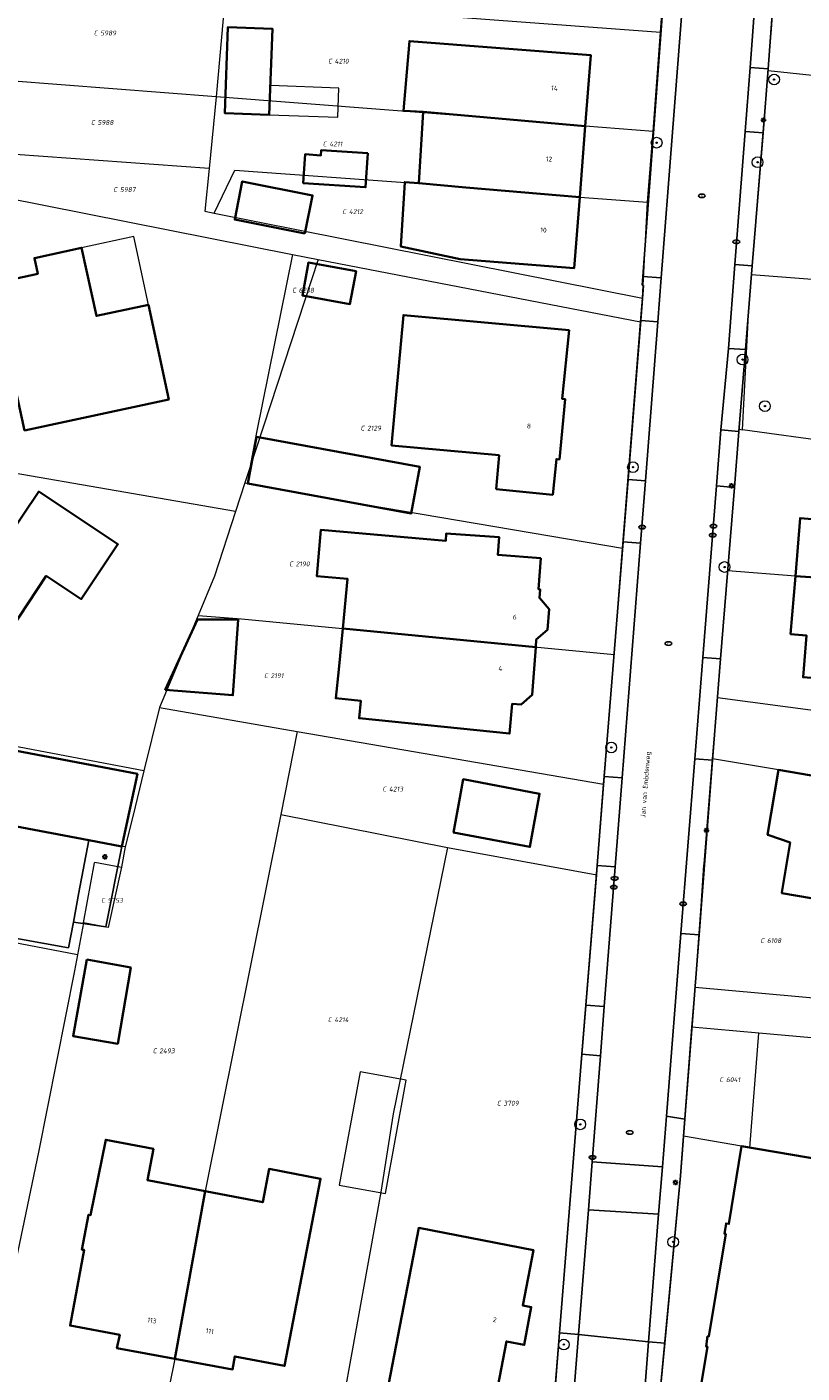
# Model space of a CAD drawing. Header units: metres. Extents: x 183765 to 187731, y 443805 to 446163.
# Tile 70 of 120: x 186550 to 186608, y 444394 to 444494. Entities that reach past the tile are written whole.
import ezdxf
from ezdxf.enums import TextEntityAlignment as Align

# ---------------------------------------------------------------- set-up
doc = ezdxf.new("R2010")
doc.units = ezdxf.units.M
doc.layers.get('0').update_dxf_attribs({"lineweight": 25})
for name, color, linetype, lineweight in [('B-WE-GR-BEPLANTING_CULTUUR_BODEMBEDEKKER-GV', 90, 'Continuous', 18), ('B-WE-GR-BOOM-S', 253, 'Continuous', 25), ('B-WE-IE-MEUBILAIR-S', 7, 'Continuous', 25), ('B-WE-OG-BEBOUWING-GV', 7, 'Continuous', 35), ('B-WE-OG-BEBOUWING-T18', 10, 'Continuous', 18), ('B-WE-OG-BEBOUWING_LUIFEL-GV', 7, 'Continuous', 18), ('B-WE-OG-BEBOUWING_OVERBOUWING-GV', 7, 'Continuous', 18), ('B-WE-OG-TERREIN_ERF-GV', 7, 'Continuous', 18), ('B-WE-OG-TOPOGRAFIE-T18', 10, 'Continuous', 18), ('B-WE-VH-GESLOTENVERHARDING_ASFALT-GV', 10, 'Continuous', 18), ('B-WE-VH-OPENVERHARDING_BETONSTRAATSTEEN-GV', 90, 'Continuous', 18), ('B-WE-VH-OPENVERHARDING_STRAATBAKSTEEN-GV', 90, 'Continuous', 18), ('B-WE-VH-OPENVERHARDING_TEGEL-GV', 90, 'Continuous', 18)]:
    doc.layers.add(name, color=color, linetype=linetype, lineweight=lineweight)
doc.layers.add('B-WE-KG-GRENS_PERCEEL-G', color=7, linetype='Continuous', lineweight=13, true_color=0xa55252)
doc.layers.add('B-WE-KG-GRENS_PERCEEL-S', color=7, linetype='Continuous', lineweight=25, true_color=0xa55252)
doc.styles.add('NLCS-ISO', font='NLCS-ISO.ttf')
doc.styles.add('NLCS-ISO-M200-T18', font='NLCS-ISO.ttf', dxfattribs={"height": 0.36})

# ---------------------------------------------------------------- blocks, each defined once
blk = doc.blocks.new('SIE-MEUBILAIR_PAAL_LICHTMAST-SO')
for points in [[(-0.62, 0), (-1, 0)], [(-0.71, 0.71), (-0.44, 0.44)], [(0, 1), (0, 0.62)], [(0.44, 0.44), (0.71, 0.71)], [(1, 0), (0.62, 0)], [(-0.71, -0.71), (-0.44, -0.44)], [(0, -0.62), (0, -1)], [(0.44, -0.44), (0.71, -0.71)]]:
    blk.add_lwpolyline(points)
blk.add_circle((0, 0), 0.5)
blk = doc.blocks.new('SIE-MEUBILAIR_PUT_RIOOLPUT-SO')
blk.add_ellipse((0, 0), major_axis=(1.25, 0), ratio=0.54)
at = {"style": 'NLCS-ISO'}
blk.add_text('ri', height=0.75, dxfattribs=at).set_placement((-0.04, 0.07), align=Align.MIDDLE_CENTER)
blk = doc.blocks.new('SIE-MEUBILAIR_PUT_KOLK-SO')
blk.add_ellipse((0, 0), major_axis=(1.25, 0), ratio=0.54)
at = {"style": 'NLCS-ISO'}
blk.add_text('klk', height=0.75, dxfattribs=at).set_placement((0.03, 0), align=Align.MIDDLE_CENTER)
blk = doc.blocks.new('SGR-BOOM_GBKN-SO')
at = {"linetype": 'ByBlock', "lineweight": 18}
h = blk.add_hatch(color=0, dxfattribs=at)
h.dxf.hatch_style = 1
edge = h.paths.add_edge_path()
edge.add_arc((0, 0), 0.25, 0, 360)
at = {"color": 0, "linetype": 'ByBlock', "lineweight": 18}
for radius in [2, 0.25]:
    blk.add_circle((0, 0), radius, dxfattribs=at)
at = {"color": 0, "linetype": 'ByBlock', "lineweight": 18, "style": 'NLCS-ISO'}
blk.add_attdef('SOORT', (2.5, 0), '', height=1.5, dxfattribs=at)
blk = doc.blocks.new('SKG-PERCEELNUMMER-SO')
at = {"style": 'NLCS-ISO', "oblique": 10, "flags": 1}
for tag, p in [('GEMEENTECODE', (0, 2.55)), ('PERCEELGROOTTE', (0, -2.45))]:
    blk.add_attdef(tag, text='', height=1.8, dxfattribs=at).set_placement(p, align=Align.MIDDLE_CENTER)
at = {"style": 'NLCS-ISO', "oblique": 10}
blk.add_attdef('SECTIE', text='', height=1.8, dxfattribs=at).set_placement((-0.5, 0), align=Align.MIDDLE_RIGHT)
blk.add_attdef('PERCEELNUMMER', text='', height=1.8, dxfattribs=at).set_placement((0.5, 0), align=Align.MIDDLE_LEFT)

msp = doc.modelspace()

# ---------------------------------------------------------------- linework, layer by layer
at = {"layer": 'B-WE-GR-BEPLANTING_CULTUUR_BODEMBEDEKKER-GV', "flags": 128}
msp.add_lwpolyline([(186556.988, 444432.757), (186554.528, 444433.221), (186553.791, 444429.317), (186553.38, 444427.103), (186555.792, 444426.755)], close=True, dxfattribs=at)
at = {"layer": 'B-WE-KG-GRENS_PERCEEL-G', "flags": 128}
for points in [[(186597.114, 444493.439), (186597.631, 444500.574)], [(186605.129, 444490.558), (186605.379, 444493.656), (186605.724, 444498.407)], [(186564.676, 444495.87), (186564.031, 444488.616)], [(186564.676, 444495.87), (186597.114, 444493.439)], [(186596.578, 444486.031), (186597.114, 444493.439)], [(186564.031, 444488.616), (186544.743, 444490.103)], [(186603.906, 444475.377), (186605.129, 444490.558)], [(186634.851, 444487.39), (186605.129, 444490.558)], [(186564.031, 444488.616), (186563.504, 444483.288)], [(186596.578, 444486.031), (186591.512, 444486.437), (186582.992, 444487.154), (186564.031, 444488.616)], [(186596.144, 444480.777), (186596.578, 444486.031)], [(186563.504, 444483.288), (186542.858, 444484.764)], [(186563.504, 444483.288), (186563.187, 444480.09), (186563.875, 444479.939)], [(186563.875, 444479.939), (186565.402, 444483.153), (186579.142, 444482.171), (186591.102, 444481.145), (186596.144, 444480.777)], [(186542.019, 444482.37), (186569.699, 444476.878)], [(186595.789, 444473.616), (186596.144, 444480.777)], [(186563.875, 444479.939), (186595.789, 444473.616)], [(186569.699, 444476.878), (186567.035, 444463.609)], [(186569.699, 444476.878), (186571.618, 444476.497)], [(186571.618, 444476.497), (186566.53, 444460.959)], [(186571.618, 444476.497), (186595.641, 444471.842)], [(186603.666, 444472.388), (186603.906, 444475.377)], [(186603.906, 444475.377), (186627.083, 444473.581)], [(186595.641, 444471.842), (186595.789, 444473.616)], [(186594.295, 444454.979), (186595.641, 444471.842)], [(186603.219, 444463.804), (186603.666, 444472.388)], [(186602.128, 444453.303), (186602.979, 444463.863)], [(186602.979, 444463.863), (186603.219, 444463.804)], [(186610.105, 444462.864), (186603.219, 444463.804)], [(186567.035, 444463.609), (186566.53, 444460.959)], [(186565.47, 444457.722), (186539.342, 444462.238)], [(186566.53, 444460.959), (186566.163, 444459.839)], [(186566.163, 444459.839), (186565.47, 444457.722)], [(186566.163, 444459.839), (186572.498, 444458.676), (186594.295, 444454.979)], [(186565.47, 444457.722), (186563.888, 444452.887), (186562.687, 444449.954)], [(186593.66, 444447.056), (186594.295, 444454.979)], [(186601.366, 444443.839), (186602.128, 444453.303)], [(186631.873, 444450.941), (186620.193, 444451.97), (186617.808, 444452.189), (186607.165, 444452.902), (186602.128, 444453.303)], [(186562.687, 444449.954), (186559.792, 444443.102)], [(186562.687, 444449.954), (186565.905, 444449.707), (186593.66, 444447.056)], [(186592.886, 444437.402), (186593.66, 444447.056)], [(186601.117, 444440.75), (186601.366, 444443.839)], [(186628.237, 444440.313), (186619.138, 444441.467), (186601.366, 444443.839)], [(186558.639, 444438.375), (186532.704, 444443.305)], [(186559.792, 444443.102), (186558.639, 444438.375)], [(186559.792, 444443.102), (186570.046, 444441.327)], [(186570.046, 444441.327), (186568.828, 444435.132)], [(186570.046, 444441.327), (186592.886, 444437.402)], [(186600.999, 444439.291), (186601.117, 444440.75)], [(186600.36, 444431.353), (186600.368, 444431.452), (186600.999, 444439.291)], [(186605.921, 444438.45), (186600.999, 444439.291)], [(186558.639, 444438.375), (186557.811, 444434.982)], [(186612.27, 444437.365), (186605.921, 444438.45)], [(186553.986, 444433.324), (186531.821, 444437.473), (186531.524, 444436.077), (186531.463, 444435.836)], [(186592.377, 444430.643), (186592.578, 444433.556), (186592.886, 444437.402)], [(186557.811, 444434.982), (186557.244, 444432.715)], [(186568.828, 444435.132), (186563.191, 444407.058), (186560.936, 444394.568), (186558.435, 444382.167)], [(186568.828, 444435.132), (186581.265, 444432.673)], [(186555.318, 444433.072), (186553.986, 444433.324)], [(186557.244, 444432.715), (186556.988, 444432.757), (186555.318, 444433.072)], [(186557.244, 444432.715), (186556.956, 444431.205)], [(186581.265, 444432.673), (186577.205, 444412.827), (186576.292, 444406.991), (186571.34, 444379.653)], [(186581.265, 444432.673), (186592.377, 444430.643)], [(186554.963, 444431.524), (186554.976, 444431.589)], [(186554.976, 444431.589), (186556.956, 444431.205)], [(186554.136, 444427.066), (186554.963, 444431.524)], [(186556.956, 444431.205), (186555.971, 444426.721), (186554.136, 444427.066)], [(186589.167, 444391.106), (186589.18, 444391.269), (186590.485, 444407.512), (186592.377, 444430.643)], [(186600.16, 444428.291), (186600.36, 444431.353)], [(186553.691, 444424.667), (186524.412, 444430.286)], [(186599.692, 444422.239), (186600.16, 444428.291)], [(186554.136, 444427.066), (186553.691, 444424.667)], [(186553.691, 444424.667), (186553.471, 444423.481), (186550.775, 444409.956)], [(186599.464, 444419.287), (186599.692, 444422.239)], [(186620.812, 444421.691), (186618.98, 444420.431), (186609.918, 444421.325), (186599.692, 444422.239)], [(186598.836, 444411.166), (186599.464, 444419.287)], [(186604.444, 444418.845), (186599.464, 444419.287)], [(186603.783, 444410.297), (186604.444, 444418.845)], [(186620.134, 444417.452), (186604.444, 444418.845)], [(186597.036, 444390.373), (186597, 444391.087), (186598.606, 444408.193), (186598.836, 444411.166)], [(186603.783, 444410.297), (186603.158, 444410.402), (186598.836, 444411.166)], [(186550.775, 444409.956), (186546.123, 444387.714)], [(186618.822, 444407.735), (186613.941, 444408.462), (186611.777, 444408.949), (186603.783, 444410.297)]]:
    msp.add_lwpolyline(points, dxfattribs=at)
at = {"layer": 'B-WE-OG-BEBOUWING-GV', "flags": 128}
for points in [[(186567.977, 444487.289), (186568.21, 444493.693), (186564.89, 444493.813), (186564.657, 444487.41)], [(186579.451, 444487.49), (186591.512, 444486.437), (186591.923, 444491.728), (186578.412, 444492.777), (186577.982, 444487.582)], [(186579.451, 444487.49), (186579.11, 444482.174), (186582.609, 444481.874), (186591.102, 444481.145), (186591.512, 444486.437)], [(186575.315, 444484.415), (186571.844, 444484.646), (186571.818, 444484.251), (186570.647, 444484.341), (186570.504, 444482.189), (186575.146, 444481.879)], [(186570.63, 444478.427), (186571.198, 444481.277), (186565.968, 444482.32), (186565.4, 444479.469)], [(186579.11, 444482.174), (186578.064, 444482.264), (186577.773, 444477.471), (186582.19, 444476.514), (186590.691, 444475.854), (186591.102, 444481.145), (186582.609, 444481.874)], [(186558.988, 444473.128), (186555.098, 444472.286), (186553.998, 444477.368), (186550.48, 444476.607), (186550.733, 444475.434), (186544.439, 444474.071), (186545.967, 444467.015), (186548.894, 444467.664), (186549.75, 444463.756), (186560.482, 444466.073)], [(186574.437, 444475.618), (186570.891, 444476.272), (186570.439, 444473.822), (186573.985, 444473.168)], [(186584.867, 444459.379), (186589.099, 444458.958), (186589.363, 444461.619), (186589.588, 444461.599), (186590.025, 444466.082), (186589.806, 444466.103), (186590.314, 444471.218), (186577.972, 444472.349), (186577.082, 444462.644), (186585.098, 444461.909)], [(186567.016, 444463.28), (186566.377, 444459.8), (186578.545, 444457.565), (186579.184, 444461.046)], [(186624.809, 444462.072), (186615.007, 444462.525), (186614.987, 444462.144), (186618.582, 444461.868), (186618.391, 444459.501), (186608.953, 444460.226), (186608.715, 444457.129), (186607.519, 444457.227), (186607.165, 444452.902), (186620.198, 444452.029), (186620.732, 444458.983), (186622.735, 444458.823), (186622.687, 444458.235), (186626.286, 444457.983), (186626.602, 444461.939)], [(186551.368, 444452.914), (186553.972, 444451.183), (186556.695, 444455.28), (186550.799, 444459.199), (186548.336, 444455.493), (186545.346, 444457.48), (186545.401, 444457.563), (186544.96, 444457.857), (186544.669, 444457.407), (186544.752, 444457.351), (186542.97, 444454.684), (186542.877, 444454.746), (186541.025, 444451.983), (186541.117, 444451.921), (186539.317, 444449.252), (186539.228, 444449.312), (186538.932, 444448.867), (186539.382, 444448.563), (186539.444, 444448.654), (186545.362, 444444.66), (186545.301, 444444.569), (186545.748, 444444.267), (186546.05, 444444.715), (186545.959, 444444.776)], [(186588.211, 444454.246), (186585.004, 444454.48), (186585.105, 444455.795), (186581.163, 444456.086), (186581.122, 444455.528), (186571.817, 444456.343), (186571.516, 444452.901), (186573.801, 444452.701), (186573.445, 444448.989), (186587.828, 444447.613), (186587.87, 444448.167), (186588.701, 444448.884), (186588.818, 444450.427), (186588.102, 444451.269), (186588.15, 444451.906), (186588.04, 444451.914)], [(186620.198, 444452.029), (186607.165, 444452.902), (186606.811, 444448.578), (186607.998, 444448.471), (186607.744, 444445.367), (186619.5, 444444.411), (186619.612, 444444.402), (186619.206, 444441.072), (186630.301, 444439.72), (186631.574, 444450.164), (186627.935, 444450.608), (186627.092, 444443.694), (186621.885, 444444.329), (186622.264, 444447.437), (186619.859, 444447.622)], [(186560.212, 444444.424), (186565.263, 444444.02), (186565.667, 444449.677), (186562.636, 444449.677)], [(186587.828, 444447.613), (186573.445, 444448.989), (186573.154, 444445.951), (186572.932, 444443.792), (186574.798, 444443.601), (186574.665, 444442.31), (186585.878, 444441.159), (186586.062, 444443.374), (186586.732, 444443.329), (186587.56, 444444.046)], [(186558.172, 444438.159), (186532.938, 444442.956), (186531.788, 444437.515), (186554.528, 444433.221), (186556.988, 444432.757)], [(186582.171, 444436.368), (186581.702, 444433.798), (186587.388, 444432.711), (186588.111, 444436.677), (186582.425, 444437.764)], [(186622.442, 444432.196), (186618.674, 444432.568), (186611.74, 444433.77), (186612.27, 444437.365), (186605.921, 444438.45), (186605.095, 444433.618), (186605.202, 444433.581), (186606.774, 444433.042), (186606.168, 444429.327), (186606.159, 444429.275), (186617.955, 444427.265), (186618.241, 444428.931), (186621.776, 444428.323)], [(186554.379, 444424.324), (186553.359, 444418.614), (186556.689, 444418.05), (186557.659, 444423.719)], [(186563.191, 444407.058), (186558.896, 444407.884), (186559.345, 444410.215), (186555.799, 444410.897), (186554.661, 444405.277), (186554.521, 444405.297), (186554.025, 444402.697), (186554.185, 444402.697), (186553.135, 444397.047), (186556.833, 444396.352), (186556.628, 444395.363), (186560.936, 444394.568)], [(186563.191, 444407.058), (186560.936, 444394.568), (186565.245, 444393.772), (186565.402, 444394.743), (186569.113, 444394.042), (186571.795, 444407.982), (186567.965, 444408.72), (186567.486, 444406.232)], [(186576.85, 444392.614), (186577.284, 444392.529), (186576.813, 444390.041), (186580.526, 444389.346), (186580.986, 444391.803), (186581.232, 444391.757), (186581.051, 444390.844), (186584.441, 444390.193), (186584.765, 444391.873), (186584.869, 444391.857), (186585.641, 444395.866), (186586.964, 444395.606), (186587.497, 444398.421), (186586.859, 444398.542), (186587.658, 444402.673), (186579.109, 444404.315)]]:
    msp.add_lwpolyline(points, close=True, dxfattribs=at)
msp.add_lwpolyline([(186611.777, 444408.949), (186603.158, 444410.402), (186602.221, 444404.618), (186602.004, 444404.654), (186601.878, 444403.889), (186601.985, 444403.87), (186600.728, 444396.229), (186600.629, 444396.244), (186600.512, 444395.485), (186600.61, 444395.466), (186599.559, 444389.075)], dxfattribs=at)
at = {"layer": 'B-WE-OG-BEBOUWING_LUIFEL-GV', "flags": 128}
for points in [[(186573.16, 444489.268), (186568.056, 444489.454), (186567.977, 444487.289), (186573.081, 444487.104)], [(186553.998, 444477.368), (186555.098, 444472.286), (186558.988, 444473.128), (186557.888, 444478.21)]]:
    msp.add_lwpolyline(points, close=True, dxfattribs=at)
at = {"layer": 'B-WE-OG-BEBOUWING_OVERBOUWING-GV', "flags": 128}
msp.add_lwpolyline([(186573.194, 444407.513), (186576.622, 444406.882), (186578.176, 444415.333), (186574.748, 444415.963)], close=True, dxfattribs=at)
at = {"layer": 'B-WE-OG-TERREIN_ERF-GV', "flags": 128}
for points in [[(186608.481, 444536.331), (186608.274, 444533.482), (186607.63, 444524.62), (186607.152, 444518.055), (186606.612, 444510.622), (186605.141, 444490.7), (186604.756, 444485.926), (186603.958, 444476.022), (186603.456, 444469.78), (186602.964, 444463.683), (186602.628, 444459.51), (186601.599, 444446.735), (186600.99, 444439.176), (186599.996, 444426.165), (186598.932, 444412.415), (186598.606, 444408.193), (186597.435, 444395.726), (186597, 444391.087), (186597.034, 444390.411), (186596.887, 444388.596), (186596.367, 444382.198), (186596.067, 444378.513), (186595.762, 444376.29)], [(186589.167, 444391.106), (186589.6, 444396.496), (186591.266, 444417.259), (186591.56, 444420.925), (186592.396, 444431.334), (186592.928, 444437.971), (186594.331, 444455.448), (186594.704, 444460.098), (186595.656, 444471.959), (186595.865, 444474.558), (186595.748, 444474.572), (186595.796, 444475.238), (186598.278, 444508.641)], [(186607.998, 444448.471), (186606.811, 444448.578), (186607.165, 444452.902), (186607.519, 444457.227), (186608.715, 444457.129)], [(186532.938, 444442.956), (186558.172, 444438.159), (186556.988, 444432.757), (186555.792, 444426.755), (186553.38, 444427.103), (186553.027, 444425.198), (186542.269, 444427.131)], [(186599.559, 444389.075), (186600.61, 444395.466), (186600.512, 444395.485), (186600.629, 444396.244), (186600.728, 444396.229), (186601.985, 444403.87), (186601.878, 444403.889), (186602.004, 444404.654), (186602.221, 444404.618), (186603.158, 444410.402), (186611.777, 444408.949)]]:
    msp.add_lwpolyline(points, dxfattribs=at)
for points in [[(186567.977, 444487.289), (186564.657, 444487.41), (186564.89, 444493.813), (186568.21, 444493.693)], [(186579.11, 444482.174), (186579.451, 444487.49), (186577.982, 444487.582), (186578.412, 444492.777), (186591.923, 444491.728), (186591.512, 444486.437), (186591.102, 444481.145), (186590.691, 444475.854), (186582.19, 444476.514), (186577.773, 444477.471), (186578.064, 444482.264)], [(186570.504, 444482.189), (186570.647, 444484.341), (186571.818, 444484.251), (186571.844, 444484.646), (186575.315, 444484.415), (186575.146, 444481.879)], [(186565.968, 444482.32), (186571.198, 444481.277), (186570.63, 444478.427), (186565.4, 444479.469)], [(186553.998, 444477.368), (186555.098, 444472.286), (186558.988, 444473.128), (186560.482, 444466.073), (186549.75, 444463.756), (186548.894, 444467.664), (186545.967, 444467.015), (186544.439, 444474.071), (186550.733, 444475.434), (186550.48, 444476.607)], [(186570.439, 444473.822), (186570.891, 444476.272), (186574.437, 444475.618), (186573.985, 444473.168)], [(186590.025, 444466.082), (186589.588, 444461.599), (186589.363, 444461.619), (186589.099, 444458.958), (186584.867, 444459.379), (186585.098, 444461.909), (186577.082, 444462.644), (186577.972, 444472.349), (186590.314, 444471.218), (186589.806, 444466.103)], [(186578.545, 444457.565), (186566.377, 444459.8), (186567.016, 444463.28), (186579.184, 444461.046)], [(186553.972, 444451.183), (186551.368, 444452.914), (186545.959, 444444.776), (186546.05, 444444.715), (186545.748, 444444.267), (186545.301, 444444.569), (186545.362, 444444.66), (186539.444, 444448.654), (186539.382, 444448.563), (186538.932, 444448.867), (186539.228, 444449.312), (186539.317, 444449.252), (186541.117, 444451.921), (186541.025, 444451.983), (186542.877, 444454.746), (186542.97, 444454.684), (186544.752, 444457.351), (186544.669, 444457.407), (186544.96, 444457.857), (186545.401, 444457.563), (186545.346, 444457.48), (186548.336, 444455.493), (186550.799, 444459.199), (186556.695, 444455.28)], [(186573.445, 444448.989), (186573.801, 444452.701), (186571.516, 444452.901), (186571.817, 444456.343), (186581.122, 444455.528), (186581.163, 444456.086), (186585.105, 444455.795), (186585.004, 444454.48), (186588.211, 444454.246), (186588.04, 444451.914), (186588.15, 444451.906), (186588.102, 444451.269), (186588.818, 444450.427), (186588.701, 444448.884), (186587.87, 444448.167), (186587.828, 444447.613), (186587.56, 444444.046), (186586.732, 444443.329), (186586.062, 444443.374), (186585.878, 444441.159), (186574.665, 444442.31), (186574.798, 444443.601), (186572.932, 444443.792), (186573.154, 444445.951)], [(186565.263, 444444.02), (186560.212, 444444.424), (186562.636, 444449.677), (186565.667, 444449.677)], [(186622.442, 444432.196), (186621.776, 444428.323), (186618.241, 444428.931), (186617.955, 444427.265), (186606.159, 444429.275), (186606.168, 444429.327), (186606.774, 444433.042), (186605.202, 444433.581), (186605.095, 444433.618), (186605.921, 444438.45), (186612.27, 444437.365), (186612.464, 444438.552), (186618.81, 444437.464), (186619.077, 444438.979), (186622.969, 444438.308), (186622.671, 444436.573), (186628.19, 444435.622), (186627.451, 444431.334)], [(186587.388, 444432.711), (186581.702, 444433.798), (186582.171, 444436.368), (186582.425, 444437.764), (186588.111, 444436.677)], [(186556.689, 444418.05), (186553.359, 444418.614), (186554.379, 444424.324), (186557.659, 444423.719)], [(186563.191, 444407.058), (186567.486, 444406.232), (186567.965, 444408.72), (186571.795, 444407.982), (186569.113, 444394.042), (186565.402, 444394.743), (186565.245, 444393.772), (186560.936, 444394.568), (186556.628, 444395.363), (186556.833, 444396.352), (186553.135, 444397.047), (186554.185, 444402.697), (186554.025, 444402.697), (186554.521, 444405.297), (186554.661, 444405.277), (186555.799, 444410.897), (186559.345, 444410.215), (186558.896, 444407.884)], [(186576.813, 444390.041), (186577.284, 444392.529), (186576.85, 444392.614), (186579.109, 444404.315), (186587.658, 444402.673), (186586.859, 444398.542), (186587.497, 444398.421), (186586.964, 444395.606), (186585.641, 444395.866), (186584.869, 444391.857), (186584.765, 444391.873), (186584.441, 444390.193), (186581.051, 444390.844), (186581.232, 444391.757), (186580.986, 444391.803), (186580.526, 444389.346)]]:
    msp.add_lwpolyline(points, close=True, dxfattribs=at)
at = {"layer": 'B-WE-VH-GESLOTENVERHARDING_ASFALT-GV', "flags": 128}
for points in [[(186601.286, 444459.618), (186601.617, 444463.792), (186602.19, 444469.874), (186602.667, 444476.126), (186603.424, 444486.033), (186603.789, 444490.808), (186604.175, 444495.865), (186598.82, 444496.218), (186597.173, 444475.131), (186596.918, 444471.861), (186595.992, 444459.998), (186595.629, 444455.347), (186594.264, 444437.867), (186593.745, 444431.228), (186592.933, 444420.818), (186592.646, 444417.152), (186592.029, 444409.245), (186597.257, 444408.865), (186597.558, 444412.646), (186598.64, 444426.27), (186599.671, 444439.282), (186600.272, 444446.841)], [(186596.977, 444405.335), (186591.746, 444405.66), (186591.014, 444396.382), (186596.223, 444395.839)]]:
    msp.add_lwpolyline(points, close=True, dxfattribs=at)
at = {"layer": 'B-WE-VH-OPENVERHARDING_BETONSTRAATSTEEN-GV', "flags": 128}
msp.add_lwpolyline([(186597.257, 444408.865), (186592.029, 444409.245), (186591.746, 444405.66), (186596.977, 444405.335)], close=True, dxfattribs=at)
at = {"layer": 'B-WE-VH-OPENVERHARDING_STRAATBAKSTEEN-GV', "flags": 128}
msp.add_lwpolyline([(186514.661, 444437.437), (186512.869, 444437.96), (186503.505, 444440.694), (186497.312, 444445.203), (186495.025, 444439.064), (186502.918, 444437.621), (186506.355, 444436.576), (186518.109, 444433.284), (186522.008, 444432.208), (186529.702, 444430.228), (186537.12, 444428.701), (186537.478, 444428.125), (186542.269, 444427.131), (186553.027, 444425.198), (186553.38, 444427.103), (186553.791, 444429.317), (186554.528, 444433.221), (186531.788, 444437.515), (186531.478, 444436.047), (186531.389, 444435.973), (186528.548, 444433.619)], close=True, dxfattribs=at)
msp.add_lwpolyline([(186595.682, 444388.694), (186596.223, 444395.839), (186591.014, 444396.382), (186589.656, 444379.175), (186589.42, 444376.615), (186589.3, 444376.151)], dxfattribs=at)
at = {"layer": 'B-WE-VH-OPENVERHARDING_TEGEL-GV', "flags": 128}
for points in [[(186606.612, 444510.622), (186605.309, 444510.716), (186604.448, 444499.439), (186604.175, 444495.865), (186603.789, 444490.808), (186605.141, 444490.7)], [(186598.82, 444496.218), (186599.102, 444499.847), (186599.777, 444508.525), (186598.278, 444508.641), (186595.796, 444475.238), (186597.173, 444475.131)], [(186605.141, 444490.7), (186603.789, 444490.808), (186603.424, 444486.033), (186604.756, 444485.926)], [(186604.756, 444485.926), (186603.424, 444486.033), (186602.667, 444476.126), (186603.958, 444476.022)], [(186603.958, 444476.022), (186602.667, 444476.126), (186602.19, 444469.874), (186603.456, 444469.78)], [(186597.173, 444475.131), (186595.796, 444475.238), (186595.748, 444474.572), (186595.865, 444474.558), (186595.656, 444471.959), (186596.918, 444471.861)], [(186596.918, 444471.861), (186595.656, 444471.959), (186594.704, 444460.098), (186595.992, 444459.998)], [(186603.456, 444469.78), (186602.19, 444469.874), (186601.617, 444463.792), (186602.964, 444463.683)], [(186602.964, 444463.683), (186601.617, 444463.792), (186601.286, 444459.618), (186602.628, 444459.51)], [(186595.992, 444459.998), (186594.704, 444460.098), (186594.331, 444455.448), (186595.629, 444455.347)], [(186602.628, 444459.51), (186601.286, 444459.618), (186600.272, 444446.841), (186601.599, 444446.735)], [(186595.629, 444455.347), (186594.331, 444455.448), (186592.928, 444437.971), (186594.264, 444437.867)], [(186601.599, 444446.735), (186600.272, 444446.841), (186599.671, 444439.282), (186600.99, 444439.176)], [(186600.99, 444439.176), (186599.671, 444439.282), (186598.64, 444426.27), (186599.996, 444426.165)], [(186594.264, 444437.867), (186592.928, 444437.971), (186592.396, 444431.334), (186593.745, 444431.228)], [(186593.745, 444431.228), (186592.396, 444431.334), (186591.56, 444420.925), (186592.933, 444420.818)], [(186599.996, 444426.165), (186598.64, 444426.27), (186597.558, 444412.646), (186598.932, 444412.415)], [(186592.933, 444420.818), (186591.56, 444420.925), (186591.266, 444417.259), (186592.646, 444417.152)], [(186592.029, 444409.245), (186592.646, 444417.152), (186591.266, 444417.259), (186589.6, 444396.496), (186591.014, 444396.382), (186591.746, 444405.66)], [(186598.932, 444412.415), (186597.558, 444412.646), (186597.257, 444408.865), (186596.977, 444405.335), (186596.223, 444395.839), (186597.435, 444395.726), (186598.606, 444408.193)], [(186591.014, 444396.382), (186589.6, 444396.496), (186589.167, 444391.106), (186589.367, 444391.094), (186588.221, 444377.658), (186588.011, 444376.406), (186589.3, 444376.151), (186589.42, 444376.615), (186589.656, 444379.175)], [(186597.435, 444395.726), (186596.223, 444395.839), (186595.682, 444388.694), (186596.887, 444388.596), (186597.034, 444390.411), (186597, 444391.087)]]:
    msp.add_lwpolyline(points, close=True, dxfattribs=at)

# ---------------------------------------------------------------- block references
at = {"layer": 'B-WE-GR-BOOM-S', "xscale": 0.2, "yscale": 0.2, "zscale": 0.2}
for p in [(186605.585, 444489.909), (186596.834, 444485.201), (186604.352, 444483.743), (186603.234, 444469.037), (186604.899, 444465.57), (186595.068, 444461.017), (186601.89, 444453.577), (186593.453, 444440.126), (186591.144, 444412.038), (186598.066, 444403.275), (186589.92, 444395.628)]:
    msp.add_blockref('SGR-BOOM_GBKN-SO', p, dxfattribs=at)
at = {"layer": 'B-WE-IE-MEUBILAIR-S', "xscale": 0.2, "yscale": 0.2, "zscale": 0.2}
for name, p in [('SIE-MEUBILAIR_PAAL_LICHTMAST-SO', (186604.786, 444486.887)), ('SIE-MEUBILAIR_PUT_RIOOLPUT-SO', (186600.204, 444481.24)), ('SIE-MEUBILAIR_PUT_KOLK-SO', (186602.769, 444477.817)), ('SIE-MEUBILAIR_PAAL_LICHTMAST-SO', (186602.412, 444459.63)), ('SIE-MEUBILAIR_PUT_KOLK-SO', (186595.758, 444456.549)), ('SIE-MEUBILAIR_PUT_KOLK-SO', (186601.068, 444456.624)), ('SIE-MEUBILAIR_PUT_KOLK-SO', (186601.01, 444455.948)), ('SIE-MEUBILAIR_PUT_RIOOLPUT-SO', (186597.709, 444447.87)), ('SIE-MEUBILAIR_PAAL_LICHTMAST-SO', (186600.551, 444433.946)), ('SIE-MEUBILAIR_PAAL_LICHTMAST-SO', (186555.722, 444431.978)), ('SIE-MEUBILAIR_PUT_KOLK-SO', (186593.647, 444429.708)), ('SIE-MEUBILAIR_PUT_KOLK-SO', (186593.704, 444430.374)), ('SIE-MEUBILAIR_PUT_KOLK-SO', (186598.813, 444428.477)), ('SIE-MEUBILAIR_PUT_RIOOLPUT-SO', (186594.828, 444411.439)), ('SIE-MEUBILAIR_PUT_KOLK-SO', (186592.056, 444409.579)), ('SIE-MEUBILAIR_PAAL_LICHTMAST-SO', (186598.233, 444407.701))]:
    msp.add_blockref(name, p, dxfattribs=at)
at = {"layer": 'B-WE-KG-GRENS_PERCEEL-S', "xscale": 0.2, "yscale": 0.2, "zscale": 0.2}
for p, values in [((186555.292, 444493.375), {'PERCEELNUMMER': '5989', 'SECTIE': 'C'}), ((186572.742, 444491.276), {'PERCEELNUMMER': '4210', 'SECTIE': 'C'}), ((186555.083, 444486.708), {'PERCEELNUMMER': '5988', 'SECTIE': 'C'}), ((186572.348, 444485.108), {'PERCEELNUMMER': '4211', 'SECTIE': 'C'}), ((186556.75, 444481.708), {'PERCEELNUMMER': '5987', 'SECTIE': 'C'}), ((186573.809, 444480.065), {'PERCEELNUMMER': '4212', 'SECTIE': 'C'}), ((186570.066, 444474.209), {'PERCEELNUMMER': '6238', 'SECTIE': 'C'}), ((186575.166, 444463.928), {'PERCEELNUMMER': '2129', 'SECTIE': 'C'}), ((186569.843, 444453.809), {'PERCEELNUMMER': '2190', 'SECTIE': 'C'}), ((186567.973, 444445.479), {'PERCEELNUMMER': '2191', 'SECTIE': 'C'}), ((186576.792, 444437.026), {'PERCEELNUMMER': '4213', 'SECTIE': 'C'}), ((186555.836, 444428.733), {'PERCEELNUMMER': '5753', 'SECTIE': 'C'}), ((186604.954, 444425.736), {'PERCEELNUMMER': '6108', 'SECTIE': 'C'}), ((186572.728, 444419.836), {'PERCEELNUMMER': '4214', 'SECTIE': 'C'}), ((186559.683, 444417.519), {'PERCEELNUMMER': '2493', 'SECTIE': 'C'}), ((186601.9, 444415.366), {'PERCEELNUMMER': '6041', 'SECTIE': 'C'}), ((186585.326, 444413.618), {'PERCEELNUMMER': '3709', 'SECTIE': 'C'})]:
    msp.add_blockref('SKG-PERCEELNUMMER-SO', p, dxfattribs=at).add_auto_attribs(values)

# ---------------------------------------------------------------- texts
at = {"layer": 'B-WE-OG-BEBOUWING-T18', "style": 'NLCS-ISO-M200-T18'}
for s, rotation, p in [('14', 355.6, (186589.225, 444489.276)), ('12', 355.6, (186588.814, 444483.984)), ('10', 355.6, (186588.404, 444478.693)), ('8', 354.4, (186587.318, 444464.083)), ('6', 355.6, (186586.267, 444449.845)), ('4', 355.7, (186585.201, 444446.017)), ('113', 349.5, (186559.236, 444397.424)), ('2', 349.3, (186584.774, 444397.479)), ('111', 349.5, (186563.544, 444396.628))]:
    msp.add_text(s, height=0.36, rotation=rotation, dxfattribs=at).set_placement(p, align=Align.MIDDLE)
at = {"layer": 'B-WE-OG-TOPOGRAFIE-T18', "style": 'NLCS-ISO-M200-T18'}
msp.add_text('Jan van Embdenweg', height=0.36, rotation=85.5, dxfattribs=at).set_placement((186596.05, 444437.359), align=Align.MIDDLE)

doc.saveas('drawing.dxf')
